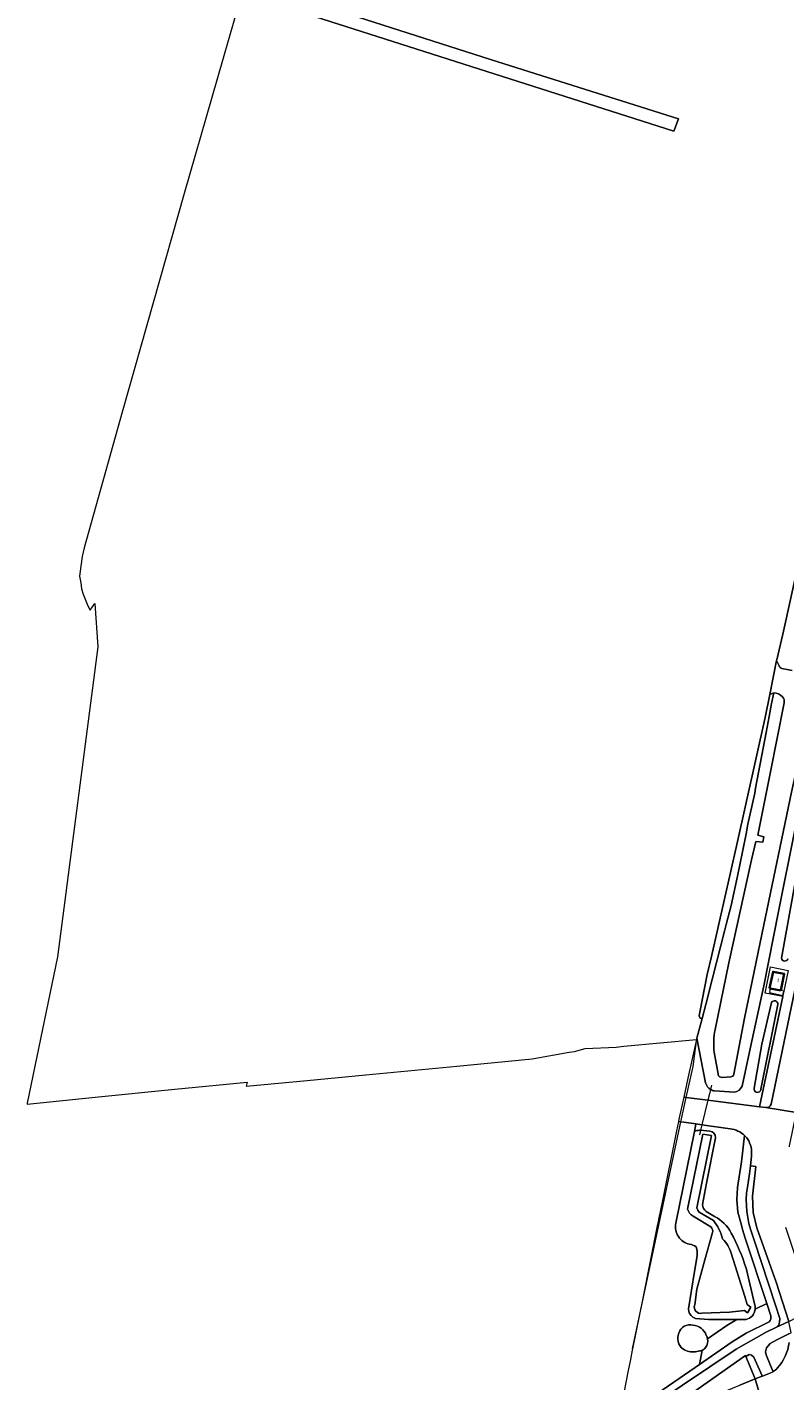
# Model space of a CAD drawing. Extents: x 151587 to 155483, y 462503 to 464608.
# Tile 10 of 236: x 151876 to 152048, y 463584 to 463891. Entities that reach past the tile are written whole.
import ezdxf
from ezdxf.enums import TextEntityAlignment as Align

# ---------------------------------------------------------------- set-up
doc = ezdxf.new("R2010")
doc.units = 0
doc.header["$LTSCALE"] = 0.5
for name, color, linetype, lineweight in [('B-RO-GR-BOS_GEMENGD-GV', 251, 'CONTINUOUS', 13), ('B-RO-GR-GRAS-GV', 251, 'CONTINUOUS', 13), ('B-RO-IE-TERREINAFSCHEIDING_KUNSTMATIG_HEKWERK-G', 251, 'IE-TERREINAFSCHEIDING-KUNSTMATIG', 18), ('B-RO-KW-KUNSTWERK_DUIKER-G', 251, 'CONTINUOUS', 18), ('B-RO-OG-BEBOUWING-GV', 6, 'CONTINUOUS', 35), ('B-RO-OG-BEBOUWING-T18', 1, 'CONTINUOUS', 18), ('B-RO-OG-TERREIN_CULTUURSCHEIDING-GV', 251, 'CONTINUOUS', 18), ('B-RO-OG-WATER_GREPPEL-GV', 251, 'CONTINUOUS', 18), ('B-RO-OG-WATER_MEER-GV', 251, 'CONTINUOUS', 18), ('B-RO-OG-WATER_SLOOT-GV', 251, 'CONTINUOUS', 18), ('B-RO-VH-VERHARDING_ASFALT-GV', 251, 'CONTINUOUS', 18), ('B-RO-VH-VERHARDING_BEDRIJFSVLOERPLAAT-GV', 251, 'CONTINUOUS', 18), ('B-RO-VH-VERHARDING_TEGEL-GV', 251, 'CONTINUOUS', 18)]:
    doc.layers.add(name, color=color, linetype=linetype, lineweight=lineweight)
doc.styles.add('NLCS-ISO-M200-T18', font='NLCS-ISO.ttf', dxfattribs={"height": 0.36})
doc.linetypes.add('IE-TERREINAFSCHEIDING-KUNSTMATIG', pattern='A,4,[82,NLCS.SHX,S=0.75,R=90,X=0,Y=0],4,-2', length=10)

msp = doc.modelspace()

# ---------------------------------------------------------------- linework, layer by layer
at = {"layer": 'B-RO-GR-BOS_GEMENGD-GV', "flags": 128}
for points in [[(152022.873, 463619.873), (152027.094, 463640.666), (152027.426, 463642.302), (152027.435, 463642.348), (152024.693, 463642.727), (152024.098, 463642.81), (152024.042, 463642.818), (152023.487, 463642.897), (152023.044, 463640.824), (152019.766, 463624.676), (152019.344, 463622.575), (152019.238, 463622.047), (152019.132, 463621.519), (152018.815, 463619.94), (152018.783, 463619.781), (152018.772, 463619.727), (152018.762, 463619.676), (152015.395, 463602.926), (152013.096, 463591.476), (152013.034, 463591.167), (152012.607, 463589.038), (152012.117, 463586.599), (152010.113, 463576.469)], [(152026.018, 463615.153), (152025.997, 463615.158)], [(152025.724, 463600.501), (152027.148, 463608.993), (152027.715, 463612.492)], [(152044.346, 463598.955), (152043.444, 463601.71), (152040.853, 463600.458)], [(152030.057, 463593.758), (152034.432, 463596.718), (152036.695, 463598.097), (152035.654, 463598.077), (152030.306, 463598.106), (152027.347, 463598.371)], [(152038.788, 463598.137), (152036.695, 463598.097), (152034.432, 463596.718), (152030.057, 463593.758)], [(152028.862, 463591.146), (152028.214, 463587.918), (152035.635, 463593.05), (152038.819, 463594.997), (152044.01, 463597.611)], [(152017.633, 463580.601), (152027.242, 463587.246), (152028.214, 463587.918), (152028.862, 463591.146)], [(152028.286, 463590.99), (152027.354, 463590.822)]]:
    msp.add_lwpolyline(points, dxfattribs=at)
at = {"layer": 'B-RO-GR-BOS_GEMENGD-GV'}
for points in [[(152025.997, 463615.158, -0.4144558), (152022.873, 463619.873)], [(152027.464, 463614.546, 0.099076), (152026.018, 463615.153)], [(152027.715, 463612.492, 0.1004692), (152027.464, 463614.546)], [(152026.772, 463598.63, -0.2536822), (152025.724, 463600.501)], [(152027.347, 463598.371, -0.071651), (152026.772, 463598.63)], [(152040.853, 463600.458, -0.3272767), (152038.788, 463598.137)], [(152044.01, 463597.611, 0.2825632), (152044.346, 463598.955)], [(152024.496, 463591.456, -0.3313312), (152023.579, 463595.047)], [(152023.579, 463595.047, -0.4083769), (152026.765, 463596.821)], [(152026.765, 463596.821, -0.3052954), (152029.789, 463594.518)], [(152029.618, 463591.779, -0.1363401), (152028.862, 463591.146)], [(152030.057, 463593.758, -0.2026326), (152029.618, 463591.779)], [(152029.789, 463594.518, -0.077781), (152030.057, 463593.758)], [(152027.354, 463590.822, -0.2057059), (152024.496, 463591.456)], [(152028.862, 463591.146, -0.0828955), (152028.286, 463590.99)]]:
    msp.add_lwpolyline(points, format="xyb", dxfattribs=at)
at = {"layer": 'B-RO-GR-GRAS-GV', "flags": 128}
for points in [[(151924.439, 463901.359), (151981.196, 463883.119), (152023.503, 463869.758), (152022.422, 463866.978), (151962.421, 463886.162), (151923.641, 463898.604)], [(151924.217, 463896.318), (151911.676, 463852.905), (151897.623, 463803.371), (151889.017, 463772.71), (151888.595, 463770.758), (151888.273, 463768.531), (151888.002, 463766.279), (151888.279, 463764.803), (151888.431, 463763.402), (151888.808, 463762.227), (151889.912, 463759.576), (151890.439, 463758.576), (151891.481, 463760.137), (151892.131, 463750.316), (151883.005, 463680.157), (151876.176, 463647.04), (151876.139, 463646.859), (151891.552, 463648.422), (151909.555, 463650.248), (151925.906, 463651.799), (151925.732, 463650.923), (151939.508, 463652.17), (151952.737, 463653.441), (151973.335, 463655.398), (151990.408, 463657.07), (151998.726, 463658.616), (152000, 463658.752), (152002.398, 463659.415), (152009.416, 463659.757), (152011.163, 463659.94), (152027.587, 463661.491), (152027.617, 463661.622), (152027.647, 463661.738), (152028.822, 463666.219), (152028.4, 463666.281), (152028.159, 463666.82), (152028.299, 463667.632), (152029.992, 463676.188), (152030.925, 463680.252), (152036.655, 463705.549), (152043.103, 463734.344), (152044.129, 463739.546), (152045.644, 463747.224), (152045.727, 463747.386), (152047.111, 463753.148), (152047.547, 463755.179), (152060.902, 463815.751)]]:
    msp.add_lwpolyline(points, dxfattribs=at)
at = {"layer": 'B-RO-IE-TERREINAFSCHEIDING_KUNSTMATIG_HEKWERK-G', "flags": 128}
for points in [[(152025.251, 463648.345), (152026.791, 463655.386), (152027.648, 463661.735)], [(152027.648, 463661.735), (152027.648, 463661.738)], [(152024.042, 463642.818), (152025.251, 463648.345)], [(152013.096, 463591.476), (152021.724, 463632.227), (152024.042, 463642.818)]]:
    msp.add_lwpolyline(points, dxfattribs=at)
at = {"layer": 'B-RO-KW-KUNSTWERK_DUIKER-G', "flags": 128}
for points in [[(152030.736, 463650.154), (152030.496, 463649.168), (152030.144, 463647.721)], [(152030.965, 463651.094), (152030.736, 463650.154)], [(152030.144, 463647.721), (152028.79, 463642.16)], [(152028.485, 463640.91), (152028.408, 463640.594), (152028.234, 463639.879)], [(152028.79, 463642.16), (152028.485, 463640.91)]]:
    msp.add_lwpolyline(points, dxfattribs=at)
at = {"layer": 'B-RO-OG-BEBOUWING-GV', "flags": 128}
msp.add_lwpolyline([(152046.62, 463672.53), (152047.426, 463676.287), (152044.902, 463676.803), (152044.096, 463673.046), (152044.24, 463673.017)], close=True, dxfattribs=at)
at = {"layer": 'B-RO-OG-TERREIN_CULTUURSCHEIDING-GV', "flags": 128}
for points in [[(152046.229, 463745.968), (152045.644, 463747.224), (152044.129, 463739.546), (152045.023, 463739.86)], [(152049.225, 463744.976), (152048.426, 463745.083), (152046.887, 463745.399)], [(152047.387, 463737.645), (152044.242, 463721.634), (152041.438, 463707.674), (152042.805, 463707.342), (152042.559, 463706.14), (152041.021, 463706.286), (152039.994, 463702.142), (152034.86, 463678.791), (152031.762, 463663.691)], [(152036.02, 463653.614), (152038.389, 463666.27), (152042.83, 463687.392), (152049.091, 463717.45), (152053.087, 463735.518)], [(152055.105, 463735.421), (152049.781, 463708.844), (152046.093, 463690.407), (152042.78, 463673.567), (152039.768, 463659.761), (152037.92, 463650.912)], [(152046.814, 463679.876), (152049.892, 463696.975), (152053.717, 463714.845), (152058.303, 463735.147)], [(152029.625, 463651.626), (152027.648, 463661.735), (152027.647, 463661.738), (152027.617, 463661.622), (152027.587, 463661.491), (152025.591, 463652.741), (152024.668, 463648.42), (152025.15, 463648.358), (152025.251, 463648.345), (152030.144, 463647.721), (152041.82, 463646.233), (152047.058, 463671.178), (152043.12, 463671.971), (152044.31, 463677.877), (152048.29, 463677.041)], [(152040.595, 463650.459), (152042.359, 463660.404), (152044.532, 463669.805)], [(152045.939, 463669.393), (152042.016, 463649.819)], [(152031.578, 463658.579), (152032.545, 463653.237)], [(152033.276, 463652.9), (152035.316, 463653.021)], [(152036.173, 463649.513), (152031.652, 463649.84)], [(152035.199, 463641.272), (152028.79, 463642.16), (152027.435, 463642.348), (152027.426, 463642.302), (152027.094, 463640.666)], [(152028.213, 463640.931), (152028.485, 463640.91), (152030.559, 463640.751)], [(152031.838, 463639.231), (152029.829, 463628.978), (152028.918, 463624.155)], [(152040.853, 463600.458), (152043.444, 463601.71), (152038.592, 463616.536), (152038.262, 463617.486), (152037.971, 463618.448), (152037.72, 463619.422), (152036.933, 463622.422), (152036.722, 463625.232), (152036.863, 463627.942), (152037.752, 463633.79), (152038.444, 463639.718)], [(152029.78, 463622.571), (152031.622, 463621.425)], [(152038.801, 463609.687), (152040.784, 463601.35)]]:
    msp.add_lwpolyline(points, dxfattribs=at)
at = {"layer": 'B-RO-OG-TERREIN_CULTUURSCHEIDING-GV'}
for points in [[(152046.887, 463745.399, -0.2026396), (152046.229, 463745.968)], [(152045.023, 463739.86, -0.2562318), (152046.996, 463738.971)], [(152046.996, 463738.971, -0.255664), (152047.387, 463737.645)], [(152048.252, 463679.729, -0.8336178), (152046.814, 463679.876)], [(152044.532, 463669.805, -0.8574996), (152045.939, 463669.393)], [(152031.762, 463663.691, 0.0719507), (152031.578, 463658.579)], [(152032.545, 463653.237, 0.2263838), (152033.276, 463652.9)], [(152035.316, 463653.021, 0.3416289), (152036.02, 463653.614)], [(152030.736, 463650.154, -0.1976872), (152029.625, 463651.626)], [(152031.652, 463649.84, -0.1005917), (152030.736, 463650.154)], [(152037.92, 463650.912, -0.2095478), (152036.173, 463649.513)], [(152042.016, 463649.819, -0.8073438), (152040.595, 463650.459)], [(152027.094, 463640.666, -0.0816132), (152028.213, 463640.931)], [(152030.559, 463640.751, -0.3990963), (152031.838, 463639.231)], [(152038.444, 463639.718, 0.1565154), (152035.199, 463641.272)], [(152028.918, 463624.155, 0.2465945), (152029.78, 463622.571)], [(152031.622, 463621.425, -0.1521372), (152035.441, 463617.665)], [(152035.441, 463617.665, -0.0443567), (152038.801, 463609.687)], [(152040.784, 463601.35, -0.0859835), (152040.853, 463600.458)]]:
    msp.add_lwpolyline(points, format="xyb", dxfattribs=at)
at = {"layer": 'B-RO-OG-TERREIN_CULTUURSCHEIDING-GV', "flags": 128}
msp.add_lwpolyline([(152019.304, 463576.316), (152025.307, 463578.499), (152031.989, 463581.063), (152037.382, 463583.236), (152040.852, 463584.65), (152038.724, 463589.772), (152038.652, 463589.946)], close=True, dxfattribs=at)
at = {"layer": 'B-RO-OG-WATER_GREPPEL-GV', "flags": 128}
for points in [[(152090.696, 463922.979), (152089.342, 463922.986), (152086.359, 463925.89), (152086.359, 463925.888), (152086.218, 463925.203), (152086.123, 463924.741), (152085.498, 463923.736), (152084.597, 463921.224), (152082.382, 463915.051), (152079.508, 463905.217), (152075.262, 463886.832), (152060.902, 463815.751), (152047.547, 463755.179), (152047.111, 463753.148), (152045.727, 463747.386), (152045.644, 463747.224), (152046.229, 463745.968)], [(152046.887, 463745.399), (152048.426, 463745.083), (152049.225, 463744.976)], [(152045.023, 463739.86), (152044.554, 463737.487), (152043.979, 463734.507), (152043.291, 463730.942), (152040.932, 463718.296), (152040.729, 463717.207), (152039.214, 463710.176), (152038.792, 463708.005), (152037.999, 463703.919), (152036.825, 463698.446), (152035.391, 463691.764), (152034.292, 463687.494), (152033.907, 463685.999), (152031.158, 463675.321), (152029.646, 463669.363), (152028.822, 463666.219), (152027.647, 463661.738), (152027.648, 463661.735), (152029.625, 463651.626)], [(152031.762, 463663.691), (152034.86, 463678.791), (152039.994, 463702.142), (152041.021, 463706.286), (152042.559, 463706.14), (152042.805, 463707.342), (152041.438, 463707.674), (152044.242, 463721.634), (152047.387, 463737.645)], [(152053.087, 463735.518), (152049.091, 463717.45), (152042.83, 463687.392), (152038.389, 463666.27), (152036.02, 463653.614)], [(152037.92, 463650.912), (152039.768, 463659.761), (152042.78, 463673.567), (152046.093, 463690.407), (152049.781, 463708.844), (152055.105, 463735.421)], [(152058.303, 463735.147), (152053.717, 463714.845), (152049.892, 463696.975), (152046.814, 463679.876)], [(152042.016, 463649.819), (152045.939, 463669.393)], [(152044.532, 463669.805), (152042.359, 463660.404)], [(152042.359, 463660.404), (152040.595, 463650.459)], [(152032.545, 463653.237), (152031.578, 463658.579)], [(152035.316, 463653.021), (152033.276, 463652.9)], [(152031.652, 463649.84), (152036.173, 463649.513)], [(152027.354, 463590.822), (152028.286, 463590.99)]]:
    msp.add_lwpolyline(points, dxfattribs=at)
at = {"layer": 'B-RO-OG-WATER_GREPPEL-GV'}
for points in [[(152046.229, 463745.968, 0.2026396), (152046.887, 463745.399)], [(152046.996, 463738.971, 0.2562318), (152045.023, 463739.86)], [(152047.387, 463737.645, 0.255664), (152046.996, 463738.971)], [(152046.814, 463679.876, 0.8336178), (152048.252, 463679.729)], [(152045.939, 463669.393, 0.8574996), (152044.532, 463669.805)], [(152031.578, 463658.579, -0.0719507), (152031.762, 463663.691)], [(152033.276, 463652.9, -0.2263838), (152032.545, 463653.237)], [(152036.02, 463653.614, -0.3416289), (152035.316, 463653.021)], [(152029.625, 463651.626, 0.1976872), (152030.736, 463650.154)], [(152030.736, 463650.154, 0.1005917), (152031.652, 463649.84)], [(152036.173, 463649.513, 0.2095478), (152037.92, 463650.912)], [(152040.595, 463650.459, 0.8073438), (152042.016, 463649.819)], [(152023.579, 463595.047, 0.3313312), (152024.496, 463591.456)], [(152026.765, 463596.821, 0.4083769), (152023.579, 463595.047)], [(152029.789, 463594.518, 0.3052954), (152026.765, 463596.821)], [(152028.862, 463591.146, 0.1363401), (152029.618, 463591.779)], [(152029.618, 463591.779, 0.2026326), (152030.057, 463593.758)], [(152030.057, 463593.758, 0.077781), (152029.789, 463594.518)], [(152024.496, 463591.456, 0.2057059), (152027.354, 463590.822)], [(152028.286, 463590.99, 0.0828955), (152028.862, 463591.146)]]:
    msp.add_lwpolyline(points, format="xyb", dxfattribs=at)
at = {"layer": 'B-RO-OG-WATER_MEER-GV', "flags": 128}
for points in [[(152027.672, 463623.406), (152030.993, 463639.769), (152029.01, 463640.054), (152025.566, 463623.087)], [(152031.399, 463620.513), (152028.187, 463622.421)], [(152026.774, 463621.509), (152030.81, 463619.054)], [(152031.202, 463617.759), (152029.418, 463611.583), (152027.664, 463604.989), (152027.155, 463601.434)], [(152038.468, 463603.291), (152035.426, 463613.086)], [(152028.788, 463599.533), (152035.042, 463599.78), (152038.392, 463600.166), (152039.119, 463599.629), (152039.887, 463600.877), (152038.995, 463601.467), (152038.468, 463603.291)]]:
    msp.add_lwpolyline(points, dxfattribs=at)
at = {"layer": 'B-RO-OG-WATER_MEER-GV'}
for points in [[(152025.566, 463623.087, 0.2166013), (152026.774, 463621.509)], [(152028.187, 463622.421, -0.1476318), (152027.672, 463623.406)], [(152033.483, 463616.329, 0.0995023), (152031.399, 463620.513)], [(152030.81, 463619.054, -0.2396312), (152031.202, 463617.759)], [(152035.426, 463613.086, 0.1198521), (152033.483, 463616.329)], [(152027.155, 463601.434, 0.5980976), (152028.788, 463599.533)]]:
    msp.add_lwpolyline(points, format="xyb", dxfattribs=at)
at = {"layer": 'B-RO-OG-WATER_SLOOT-GV', "flags": 128}
msp.add_lwpolyline([(152045.023, 463739.86), (152044.129, 463739.546), (152043.103, 463734.344), (152036.655, 463705.549), (152030.925, 463680.252), (152029.992, 463676.188), (152028.299, 463667.632), (152028.159, 463666.82), (152028.4, 463666.281), (152028.822, 463666.219), (152029.646, 463669.363), (152031.158, 463675.321), (152033.907, 463685.999), (152034.292, 463687.494), (152035.391, 463691.764), (152036.825, 463698.446), (152037.999, 463703.919), (152038.792, 463708.005), (152039.214, 463710.176), (152040.729, 463717.207), (152040.932, 463718.296), (152043.291, 463730.942), (152043.979, 463734.507), (152044.554, 463737.487)], close=True, dxfattribs=at)
at = {"layer": 'B-RO-OG-WATER_SLOOT-GV'}
for points in [[(152028.213, 463640.931, 0.0816132), (152027.094, 463640.666)], [(152031.838, 463639.231, 0.3990963), (152030.559, 463640.751)], [(152026.774, 463621.509, -0.2166013), (152025.566, 463623.087)], [(152027.672, 463623.406, 0.1476318), (152028.187, 463622.421)], [(152029.78, 463622.571, -0.2465945), (152028.918, 463624.155)], [(152022.873, 463619.873, 0.4144558), (152025.997, 463615.158)], [(152031.399, 463620.513, -0.0995023), (152033.483, 463616.329)], [(152035.441, 463617.665, 0.1521372), (152031.622, 463621.425)], [(152031.202, 463617.759, 0.2396312), (152030.81, 463619.054)], [(152033.483, 463616.329, -0.1198521), (152035.426, 463613.086)], [(152038.801, 463609.687, 0.0443567), (152035.441, 463617.665)], [(152026.018, 463615.153, -0.099076), (152027.464, 463614.546)], [(152027.464, 463614.546, -0.1004692), (152027.715, 463612.492)], [(152028.788, 463599.533, -0.5980976), (152027.155, 463601.434)], [(152040.853, 463600.458, 0.0859835), (152040.784, 463601.35)], [(152025.724, 463600.501, 0.2536822), (152026.772, 463598.63)], [(152026.772, 463598.63, 0.071651), (152027.347, 463598.371)], [(152038.788, 463598.137, 0.3272767), (152040.853, 463600.458)]]:
    msp.add_lwpolyline(points, format="xyb", dxfattribs=at)
at = {"layer": 'B-RO-OG-WATER_SLOOT-GV', "flags": 128}
for points in [[(152030.559, 463640.751), (152028.485, 463640.91), (152028.213, 463640.931)], [(152027.094, 463640.666), (152022.873, 463619.873)], [(152025.566, 463623.087), (152029.01, 463640.054), (152030.993, 463639.769), (152027.672, 463623.406)], [(152028.918, 463624.155), (152029.829, 463628.978), (152031.838, 463639.231)], [(152028.187, 463622.421), (152031.399, 463620.513)], [(152031.622, 463621.425), (152029.78, 463622.571)], [(152030.81, 463619.054), (152026.774, 463621.509)], [(152027.155, 463601.434), (152027.664, 463604.989), (152029.418, 463611.583), (152031.202, 463617.759)], [(152025.997, 463615.158), (152026.018, 463615.153)], [(152027.715, 463612.492), (152027.148, 463608.993), (152025.724, 463600.501)], [(152035.426, 463613.086), (152038.468, 463603.291), (152038.995, 463601.467), (152039.887, 463600.877), (152039.119, 463599.629), (152038.392, 463600.166), (152035.042, 463599.78), (152028.788, 463599.533)], [(152040.784, 463601.35), (152038.801, 463609.687)], [(152027.347, 463598.371), (152030.306, 463598.106), (152035.654, 463598.077), (152036.695, 463598.097), (152038.788, 463598.137)]]:
    msp.add_lwpolyline(points, dxfattribs=at)
at = {"layer": 'B-RO-VH-VERHARDING_ASFALT-GV', "flags": 128}
for points in [[(152043.257, 463646.045), (152050.162, 463644.958), (152050.702, 463647.577), (152053.516, 463661.193), (152056.729, 463676.316), (152059.44, 463689.461), (152059.604, 463690.248), (152059.867, 463691.503), (152059.991, 463692.164), (152054.159, 463693.37)], [(152054.159, 463693.37), (152053.992, 463692.602), (152053.589, 463690.792), (152044.425, 463646.819)], [(152048.606, 463637.174), (152048.607, 463637.416), (152050.162, 463644.958), (152043.257, 463646.045), (152041.82, 463646.233), (152030.144, 463647.721), (152025.251, 463648.345), (152025.15, 463648.358), (152024.668, 463648.42), (152023.606, 463643.455), (152023.487, 463642.897), (152024.042, 463642.818), (152024.098, 463642.81), (152024.693, 463642.727), (152027.435, 463642.348), (152028.79, 463642.16), (152035.199, 463641.272)], [(152039.975, 463635.036), (152039.753, 463632.9), (152040.965, 463632.699), (152040.24, 463625.983), (152040.357, 463622.29), (152041.249, 463618.817), (152045.568, 463606.551), (152048.446, 463597.682), (152054.102, 463600.589), (152053.974, 463600.869), (152053.277, 463602.323), (152047.781, 463618.952)], [(152048.446, 463597.682), (152045.568, 463606.551), (152041.249, 463618.817), (152040.357, 463622.29), (152040.24, 463625.983), (152040.965, 463632.699), (152039.753, 463632.9), (152039.564, 463631.075), (152039.079, 463628.035)], [(152040.243, 463617.222), (152040.632, 463616.029), (152045.422, 463601.344), (152046.432, 463598.326), (152046.363, 463597.498), (152046.2, 463596.929), (152045.67, 463596.4), (152048.446, 463597.682)], [(152019.304, 463576.316), (152038.652, 463589.946), (152038.724, 463589.772), (152039.444, 463590.182), (152040.014, 463590.019), (152040.502, 463589.613), (152042.425, 463585.389), (152042.465, 463585.301), (152044.723, 463586.22), (152044.896, 463586.328), (152044.851, 463586.438), (152043.351, 463590.101), (152043.188, 463590.832), (152043.432, 463591.726), (152044.246, 463592.702), (152045.712, 463593.515), (152048.594, 463594.919), (152048.946, 463595.09), (152048.479, 463597.579), (152048.446, 463597.682), (152045.67, 463596.4), (152043.303, 463595.249), (152036.538, 463591.42), (152018.434, 463579.266)], [(152048.594, 463594.919), (152045.712, 463593.515), (152044.246, 463592.702), (152043.432, 463591.726), (152043.188, 463590.832), (152043.351, 463590.101), (152044.851, 463586.438), (152044.896, 463586.328), (152045.364, 463586.62), (152045.729, 463586.936), (152045.849, 463587.09)], [(152044.896, 463586.328), (152044.723, 463586.22), (152042.465, 463585.301), (152042.385, 463585.268), (152040.852, 463584.65), (152042.731, 463578.218), (152044.293, 463578.513), (152046.751, 463579.024)], [(152045.849, 463587.09), (152045.729, 463586.936), (152045.364, 463586.62), (152044.896, 463586.328)], [(152042.731, 463578.218), (152040.852, 463584.65), (152037.382, 463583.236)]]:
    msp.add_lwpolyline(points, dxfattribs=at)
at = {"layer": 'B-RO-VH-VERHARDING_ASFALT-GV'}
for points in [[(152044.425, 463646.819, -0.3721357), (152043.257, 463646.045)], [(152035.199, 463641.272, -0.1565154), (152038.444, 463639.718)], [(152038.444, 463639.718, -0.0410304), (152039.1, 463638.985)], [(152039.1, 463638.985, -0.1840927), (152039.975, 463635.036)], [(152039.079, 463628.035, 0.1318733), (152040.243, 463617.222)], [(152045.849, 463587.09, 0.1421222), (152048.551, 463592.93)], [(152048.551, 463592.93, -0.1421222), (152045.849, 463587.09)]]:
    msp.add_lwpolyline(points, format="xyb", dxfattribs=at)
at = {"layer": 'B-RO-VH-VERHARDING_BEDRIJFSVLOERPLAAT-GV', "flags": 128}
msp.add_lwpolyline([(151923.641, 463898.604), (151962.421, 463886.162), (152022.422, 463866.978), (152023.503, 463869.758), (151981.196, 463883.119), (151924.439, 463901.359)], dxfattribs=at)
at = {"layer": 'B-RO-VH-VERHARDING_TEGEL-GV', "flags": 128}
for points in [[(152044.425, 463646.819), (152053.589, 463690.792)], [(152048.29, 463677.041), (152047.312, 463672.385), (152047.112, 463671.433), (152047.058, 463671.178), (152041.82, 463646.233), (152043.257, 463646.045)], [(152038.444, 463639.718), (152037.752, 463633.79), (152036.863, 463627.942), (152036.722, 463625.232), (152036.933, 463622.422), (152037.72, 463619.422), (152037.971, 463618.448), (152038.262, 463617.486), (152038.592, 463616.536), (152043.444, 463601.71), (152044.346, 463598.955)], [(152039.079, 463628.035), (152039.564, 463631.075), (152039.753, 463632.9), (152039.975, 463635.036)], [(152044.01, 463597.611), (152038.819, 463594.997), (152035.635, 463593.05), (152028.214, 463587.918), (152027.242, 463587.246), (152017.633, 463580.601), (152018.434, 463579.266), (152036.538, 463591.42), (152043.303, 463595.249), (152045.67, 463596.4), (152046.2, 463596.929), (152046.363, 463597.498), (152046.432, 463598.326), (152045.422, 463601.344), (152040.632, 463616.029), (152040.243, 463617.222)]]:
    msp.add_lwpolyline(points, dxfattribs=at)
for points in [[(152044.24, 463673.017), (152044.042, 463672.083), (152047.112, 463671.433), (152047.312, 463672.385), (152046.62, 463672.53)], [(152040.852, 463584.65), (152042.385, 463585.268), (152042.465, 463585.301), (152042.425, 463585.389), (152040.502, 463589.613), (152040.014, 463590.019), (152039.444, 463590.182), (152038.724, 463589.772)]]:
    msp.add_lwpolyline(points, close=True, dxfattribs=at)
at = {"layer": 'B-RO-VH-VERHARDING_TEGEL-GV'}
for points in [[(152043.257, 463646.045, 0.3721357), (152044.425, 463646.819)], [(152039.1, 463638.985, 0.0410304), (152038.444, 463639.718)], [(152039.975, 463635.036, 0.1840927), (152039.1, 463638.985)], [(152040.243, 463617.222, -0.1318733), (152039.079, 463628.035)], [(152044.346, 463598.955, -0.2825632), (152044.01, 463597.611)]]:
    msp.add_lwpolyline(points, format="xyb", dxfattribs=at)

# ---------------------------------------------------------------- texts
at = {"layer": 'B-RO-OG-BEBOUWING-T18', "style": 'NLCS-ISO-M200-T18'}
msp.add_text('1', height=0.9, rotation=347.9, dxfattribs=at).set_placement((152046.007, 463674.829), align=Align.MIDDLE)

doc.saveas('drawing.dxf')
